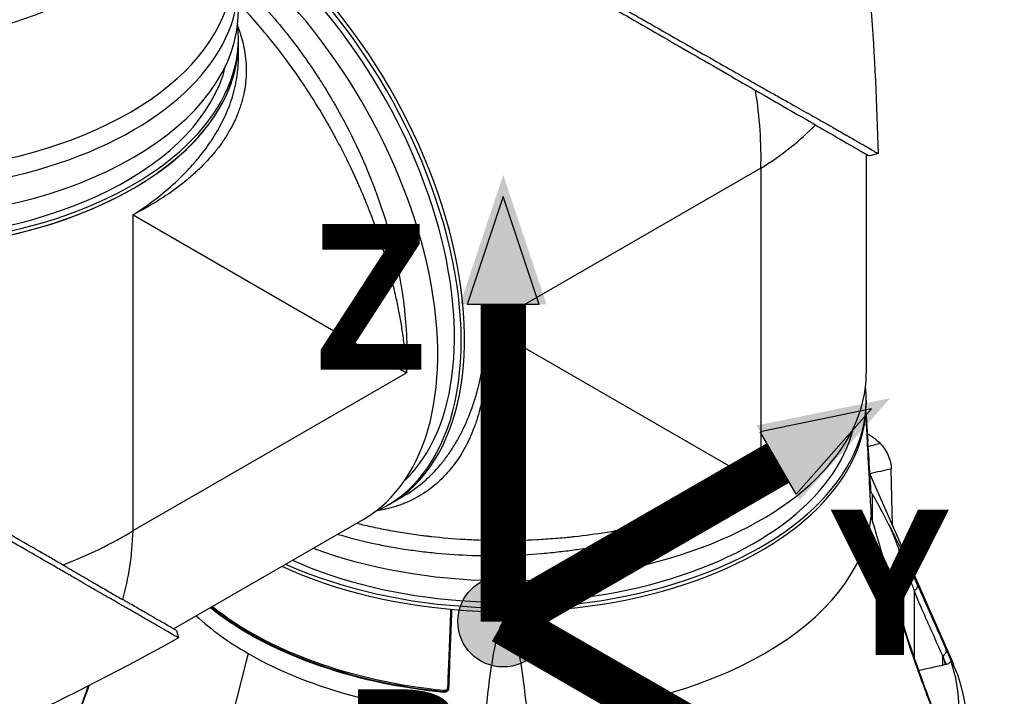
# Model space of a CAD drawing. Header units: millimetres. Extents: x 0 to 5219, y 0 to 2970.
# Tile 176 of 228: x 3368 to 3576, y 1385 to 1528. Entities that reach past the tile are written whole.
import ezdxf

# ---------------------------------------------------------------- set-up
doc = ezdxf.new("R2010")
doc.units = ezdxf.units.MM
doc.header["$LTSCALE"] = 0.2
for name, color, linetype in [('01_Object Line', 4, 'Continuous'), ('07_Special Line2', 76, 'Continuous'), ('12_Before Rev.Num.', 5, 'Continuous')]:
    doc.layers.add(name, color=color, linetype=linetype)
doc.layers.add('14_Mark', color=7, linetype='Continuous', true_color=0xe03c31)
doc.styles.add('Rainbow-5.0 Style', font='malgunsl.ttf')

# ---------------------------------------------------------------- blocks, each defined once
blk = doc.blocks.new('A$C6bc54f51')
for p, q in [((165.2, 209.94), (165.2, 213.99)), ((183.6, 203.19), (183.6, 203.19)), ((184.57, 201.59), (184.57, 201.59)), ((279.74, 201.27), (279.74, 201.27)), ((281.3, 200.39), (281.3, 200.39)), ((286.41, 194.93), (286.41, 194.93)), ((186.51, 191.42), (186.51, 191.42)), ((297.78, 189.41), (297.78, 143.16)), ((153.84, 185.35), (153.84, 185.35)), ((275.52, 186.43), (217.75, 153.08)), ((275.52, 186.43), (275.52, 119.72)), ((189.72, 184.91), (189.72, 184.91)), ((142.94, 109.88), (142.94, 176.59)), ((142.94, 176.59), (200.71, 143.24)), ((199.75, 152.49), (199.75, 152.49)), ((217.75, 153.08), (275.52, 119.72)), ((199.88, 151.63), (199.88, 151.63)), ((200.31, 148.25), (200.31, 148.25)), ((142.94, 109.88), (200.71, 143.24)), ((297.78, 137.44), (297.78, 136.63)), ((297.73, 134.99), (298.14, 128.7)), ((303.35, 110.92), (303.07, 122.89)), ((298.57, 121.8), (316.18, 81.67)), ((196.5, 115.1), (200.01, 117.13)), ((200.01, 117.13), (200.01, 117.13)), ((299.01, 117.63), (299.01, 112.17)), ((151.49, 89.12), (191.55, 112.24)), ((249.42, 110.75), (249.42, 110.75)), ((142.73, 106.23), (142.73, 106.23)), ((142.81, 107.35), (142.81, 107.35)), ((142.81, 107.29), (142.81, 107.29)), ((142.84, 107.71), (142.84, 107.71)), ((142.68, 105.76), (142.69, 105.76)), ((142.7, 105.91), (142.7, 105.91)), ((305.72, 102.72), (305.74, 102.68)), ((305.72, 89.56), (305.72, 102.72)), ((141.03, 96.21), (141.03, 96.21)), ((307.96, 82.84), (307.96, 97.14)), ((150.49, 88.39), (150.49, 88.39)), ((152.14, 88.74), (152.56, 87.2)), ((305.72, 89.29), (305.72, 89.29)), ((167.23, 83.92), (166.74, 81.99)), ((313.94, 81.42), (313.94, 83.39)), ((166.74, 81.99), (152.93, 28.11)), ((307.96, 82.55), (307.96, 82.55)), ((314.73, 81.6), (314.43, 81.52)), ((208.57, 75.75), (208.61, 75.87))]:
    blk.add_line(p, q)
for centre, major_axis, ratio, start_param, end_param in [((89.2, 248.44), (-61.01, 0), 0.57735, 6.025807, 9.682156), ((89.2, 228.76), (74.93, 0), 0.57735, 2.721058, 6.70372), ((159.21, 181.33), (38, -65.82), 0.57735, 0, 2.340309), ((158.5, 180.92), (38, -65.82), 0.57735, 6.218011, 8.595868), ((158.5, 180.92), (37, -64.09), 0.57735, 0.138313, 2.287402), ((153.55, 178.06), (38, -65.82), 0.57735, 0, 2.153364), ((89.2, 225.49), (-76, 0), 0.57735, 0, 3.141593), ((89.2, 219.7), (76, 0), 0.57735, 3.141593, 6.283185), ((89.2, 213.99), (76, 0), 0.57735, 3.076418, 6.34836), ((89.2, 213.17), (76, 0), 0.57735, 3.141593, 6.283185), ((89.2, 213.17), (76, 0), 0.57735, 3.93357, 6.283185), ((89.2, 213.99), (74, 0), 0.57735, 3.279905, 6.144873), ((221.78, 217.46), (35.65, -67.16), 0.599654, 0.806744, 1.054595), ((221.78, 217.46), (-75.98, -2.71), 0.599654, 2.334848, 2.582757), ((223.06, 217.72), (-65.64, 7.17), 0.565973, 1.069604, 1.069618), ((190.25, 186.05), (-0.75, -1.86), 0.46614, 4.949599, 4.949858), ((168.4, 186.64), (26.39, -45.71), 0.57735, 0.251217, 0.251219), ((221.78, 143.16), (76, 0), 0.57735, 4.145572, 6.283185), ((221.78, 137.44), (76, 0), 0.57735, 4.052056, 6.34836), ((221.78, 136.63), (76, 0), 0.57735, 4.038806, 6.283185), ((221.78, 137.44), (74, 0), 0.57735, 4.055455, 6.144873), ((221.78, 125.19), (51.87, 0), 0.57735, 6.0439, 6.043902), ((221.78, 126.01), (52.91, 0), 0.57735, 6.035202, 6.035205), ((221.78, 115.42), (77.15, 0), 0.57735, 4.76927, 6.226304), ((89.2, 140.91), (-75.98, -2.71), 0.599654, 2.086946, 2.334848), ((89.2, 140.91), (35.65, -67.16), 0.599654, 0.558766, 0.806744), ((302.89, 107.95), (0.801, 0.853), 0.860347, 5.300819, 5.818739), ((321.83, 35.25), (29.32, -91.96), 0.076516, 2.36282, 2.369225), ((307.2, 97.85), (1.37, 0.61), 0.66693, 4.986416, 6.208313), ((221.78, 119.48), (76.89, 0), 0.57735, 3.763438, 4.539717), ((221.78, 119.48), (76.67, 0), 0.57735, 3.762964, 4.539647), ((221.78, 119.63), (76.47, 0), 0.57735, 3.765044, 4.539647), ((302.53, 94.92), (1.44, 0.41), 0.240769, 5.973612, 6.283053), ((221.78, 115.42), (-77.15, 0), 0.57735, 0.556674, 0.785398), ((221.78, 115.42), (-77.15, 0), 0.57735, 0.785398, 1.513915), ((313.29, 84.14), (1.37, 0.61), 0.643092, 4.905135, 6.224634), ((221.78, 67.87), (97.38, 0), 0.57735, 3.92699, 6.531315), ((221.78, 72.12), (95.57, 0), 0.57735, 6.092629, 6.473742), ((307.2, 80.5), (1.41, 0.5), 0.418724, 5.919409, 6.283188), ((208.61, 76.03), (0.02, 0.199), 0.140343, 3.764162, 5.282569), ((209.4, 76.62), (-0.2, 0.008), 0.53757, 3.678342, 4.571765)]:
    blk.add_ellipse(centre, major_axis=major_axis, ratio=ratio, start_param=start_param, end_param=end_param)
for points, knots in [([(292.4, 267.57), (295.61, 252.02), (297.55, 236.27), (299.56, 210.2), (300.04, 199.86), (300.27, 189.53)], [0, 0, 0, 0, 5.23636, 5.23636, 8.67459, 8.67459, 8.67459, 8.67459]), ([(181.16, 258.05), (182.15, 257.48), (183.17, 256.89), (184.21, 256.29), (184.73, 255.99), (185.25, 255.69), (185.78, 255.38), (186.31, 255.07), (186.85, 254.76), (187.39, 254.45), (188.47, 253.82), (189.57, 253.19), (190.69, 252.54), (191.25, 252.21), (191.81, 251.89), (192.38, 251.56), (192.95, 251.23), (193.52, 250.9), (194.09, 250.56), (194.11, 250.55), (194.12, 250.54), (194.14, 250.53), (195.29, 249.87), (196.46, 249.19), (197.64, 248.51), (198.23, 248.16), (198.82, 247.82), (199.41, 247.47), (200.01, 247.13), (200.6, 246.78), (201.2, 246.44), (202.39, 245.74), (203.59, 245.05), (204.8, 244.34), (205.97, 243.66), (207.14, 242.98), (208.32, 242.3), (208.36, 242.28), (208.39, 242.26), (208.43, 242.23), (210.82, 240.84), (213.23, 239.44), (215.62, 238.05), (216.82, 237.36), (218.01, 236.66), (219.2, 235.97), (220.39, 235.28), (221.58, 234.59), (222.76, 233.9), (223.96, 233.21), (225.14, 232.52), (226.32, 231.84), (227.51, 231.15), (228.68, 230.47), (229.85, 229.79), (231.02, 229.11), (232.17, 228.44), (233.33, 227.77), (234.48, 227.1), (235.63, 226.44), (236.76, 225.78), (236.84, 225.74), (236.92, 225.69), (237, 225.65), (238.07, 225.03), (239.13, 224.42), (240.18, 223.82), (241.3, 223.17), (242.42, 222.53), (243.53, 221.9), (245.19, 220.95), (246.83, 220.01), (248.45, 219.08), (248.99, 218.77), (249.52, 218.47), (250.05, 218.16), (250.32, 218.01), (250.59, 217.85), (250.86, 217.7), (251.66, 217.24), (252.45, 216.79), (253.24, 216.34), (254.81, 215.44), (256.36, 214.56), (257.88, 213.69), (259.4, 212.82), (260.9, 211.97), (262.38, 211.13), (262.47, 211.07), (262.56, 211.02), (262.65, 210.97), (266.49, 208.78), (270.15, 206.7), (273.63, 204.72), (273.72, 204.67), (273.8, 204.62), (273.89, 204.57), (274.76, 204.08), (275.62, 203.59), (276.47, 203.11), (277.31, 202.63), (278.14, 202.17), (278.95, 201.71), (280.55, 200.81), (282.06, 199.96), (283.44, 199.19), (283.5, 199.15), (283.56, 199.12), (283.62, 199.09), (284.99, 198.31), (286.24, 197.61), (287.39, 196.96), (287.96, 196.64), (288.51, 196.33), (289.04, 196.03), (289.57, 195.73), (290.07, 195.44), (290.56, 195.16), (290.59, 195.14), (290.62, 195.13), (290.65, 195.11), (291.62, 194.55), (292.53, 194.03), (293.37, 193.55), (293.79, 193.31), (294.2, 193.08), (294.58, 192.86), (294.97, 192.64), (295.34, 192.42), (295.69, 192.22), (295.71, 192.21), (295.72, 192.2), (295.74, 192.19), (296.45, 191.79), (297.08, 191.42), (297.63, 191.1), (298.18, 190.78), (298.65, 190.51), (299.04, 190.28), (299.23, 190.17), (299.4, 190.07), (299.55, 189.98), (299.7, 189.89), (299.82, 189.81), (299.93, 189.75), (300.03, 189.68), (300.11, 189.63), (300.17, 189.6), (300.22, 189.56), (300.26, 189.54), (300.26, 189.53), (300.26, 189.53), (300.26, 189.53), (300.26, 189.53), (300.27, 189.53), (300.27, 189.52), (300.27, 189.52)], [0, 0, 0, 0, 0.0041991, 0.0041991, 0.0041991, 0.0062987, 0.0062987, 0.0062987, 0.0083983, 0.0083983, 0.0083983, 0.0125974, 0.0125974, 0.0125974, 0.014697, 0.014697, 0.014697, 0.0167965, 0.0167965, 0.0167965, 0.0168599, 0.0168599, 0.0168599, 0.0210764, 0.0210764, 0.0210764, 0.0231847, 0.0231847, 0.0231847, 0.025293, 0.025293, 0.025293, 0.0295096, 0.0295096, 0.0295096, 0.0335924, 0.0335924, 0.0335924, 0.0337261, 0.0337261, 0.0337261, 0.0420526, 0.0420526, 0.0420526, 0.0462159, 0.0462159, 0.0462159, 0.0503791, 0.0503791, 0.0503791, 0.0545745, 0.0545745, 0.0545745, 0.0587698, 0.0587698, 0.0587698, 0.0629602, 0.0629602, 0.0629602, 0.0671505, 0.0671505, 0.0671505, 0.0674414, 0.0674414, 0.0674414, 0.0713694, 0.0713694, 0.0713694, 0.0755743, 0.0755743, 0.0755743, 0.0818817, 0.0818817, 0.0818817, 0.0839768, 0.0839768, 0.0839768, 0.0850355, 0.0850355, 0.0850355, 0.0881892, 0.0881892, 0.0881892, 0.0944966, 0.0944966, 0.0944966, 0.1008041, 0.1008041, 0.1008041, 0.1011921, 0.1011921, 0.1011921, 0.1176445, 0.1176445, 0.1176445, 0.1180502, 0.1180502, 0.1180502, 0.1221943, 0.1221943, 0.1221943, 0.1263384, 0.1263384, 0.1263384, 0.1346266, 0.1346266, 0.1346266, 0.1349824, 0.1349824, 0.1349824, 0.143338, 0.143338, 0.143338, 0.1475158, 0.1475158, 0.1475158, 0.1516936, 0.1516936, 0.1516936, 0.1519551, 0.1519551, 0.1519551, 0.160293, 0.160293, 0.160293, 0.164462, 0.164462, 0.164462, 0.168631, 0.168631, 0.168631, 0.1688379, 0.1688379, 0.1688379, 0.1772635, 0.1772635, 0.1772635, 0.1856891, 0.1856891, 0.1856891, 0.1899019, 0.1899019, 0.1899019, 0.1941147, 0.1941147, 0.1941147, 0.1983275, 0.1983275, 0.1983275, 0.2025403, 0.2025403, 0.2025403, 0.2026348, 0.2026348, 0.2026348, 0.2036779, 0.2036779, 0.2036779, 0.2036779]), ([(181.16, 256.74), (183.91, 255.15), (186.86, 253.45), (192.98, 249.91), (196.11, 248.1), (205.73, 242.55), (212.33, 238.76), (223.08, 232.54), (227.32, 230.1), (233.05, 226.79), (234.63, 225.87), (236.88, 224.57), (237.56, 224.18), (241.5, 221.9), (244.68, 220.07), (252.69, 215.44), (257.39, 212.73), (264.23, 208.78), (266.55, 207.44), (269.79, 205.57), (270.77, 205), (272.43, 204.04), (273.12, 203.64), (274.07, 203.1), (274.34, 202.94), (274.85, 202.65), (275.1, 202.51), (275.34, 202.37)], [-12.224149, -12.224149, -12.224149, -12.224149, -11.037359, -11.037359, -9.877095, -9.877095, -7.592298, -7.592298, -6.07984, -6.07984, -5.495393, -5.495393, -5.239423, -5.239423, -4.019638, -4.019638, -2.082992, -2.082992, -1.043435, -1.043435, -0.581051, -0.581051, -0.251822, -0.251822, -0.120605, -0.120605, -0.000021, -0.000021, -0.000021, -0.000021]), ([(165.2, 226.05), (166, 225.28), (166.8, 224.5), (167.6, 223.7), (168.42, 222.86), (169.23, 222.01), (170.03, 221.15), (170.18, 220.99), (170.33, 220.83), (170.47, 220.67), (173.53, 217.32), (176.42, 213.73), (179.1, 209.98), (179.21, 209.83), (179.31, 209.67), (179.42, 209.52), (180.02, 208.67), (180.61, 207.81), (181.19, 206.94), (181.54, 206.42), (181.88, 205.91), (182.22, 205.38), (182.55, 204.86), (182.89, 204.33), (183.22, 203.81), (183.28, 203.72), (183.33, 203.63), (183.39, 203.54), (184.65, 201.51), (185.82, 199.49), (186.98, 197.37), (188.42, 194.72), (189.78, 191.99), (191.04, 189.2), (191.8, 187.51), (192.52, 185.81), (193.2, 184.08), (193.22, 184.03), (193.24, 183.98), (193.26, 183.93), (193.72, 182.78), (194.16, 181.62), (194.58, 180.45), (194.97, 179.35), (195.35, 178.24), (195.72, 177.13), (195.73, 177.08), (195.75, 177.03), (195.76, 176.98), (196.13, 175.86), (196.47, 174.73), (196.8, 173.6), (196.97, 173.01), (197.14, 172.42), (197.3, 171.83), (197.38, 171.53), (197.46, 171.24), (197.54, 170.94), (197.58, 170.79), (197.61, 170.65), (197.65, 170.5), (197.69, 170.35), (197.74, 170.17), (197.76, 170.06), (197.8, 169.92), (197.84, 169.78), (197.87, 169.64), (198.37, 167.62), (198.85, 165.46), (199.27, 163.17), (199.47, 162.06), (199.66, 160.92), (199.84, 159.75), (199.93, 159.09), (200.02, 158.42), (200.11, 157.74), (200.17, 157.27), (200.22, 156.81), (200.28, 156.33), (200.51, 154.19), (200.68, 151.96), (200.76, 149.67), (200.83, 147.57), (200.82, 145.42), (200.71, 143.24)], [0.5917032, 0.5917032, 0.5917032, 0.5917032, 0.6065856, 0.6065856, 0.6065856, 0.6221334, 0.6221334, 0.6221334, 0.625, 0.625, 0.625, 0.6850898, 0.6850898, 0.6850898, 0.6875, 0.6875, 0.6875, 0.7011464, 0.7011464, 0.7011464, 0.7092438, 0.7092438, 0.7092438, 0.7173743, 0.7173743, 0.7173743, 0.71875, 0.71875, 0.71875, 0.7499738, 0.7499738, 0.7499738, 0.7889478, 0.7889478, 0.7889478, 0.8125, 0.8125, 0.8125, 0.8131921, 0.8131921, 0.8131921, 0.8288728, 0.8288728, 0.8288728, 0.84375, 0.84375, 0.84375, 0.8444134, 0.8444134, 0.8444134, 0.859375, 0.859375, 0.859375, 0.8671875, 0.8671875, 0.8671875, 0.8710938, 0.8710938, 0.8710938, 0.8730469, 0.8730469, 0.8730469, 0.8749735, 0.8749735, 0.8749735, 0.8773485, 0.8773485, 0.8773485, 0.9115235, 0.9115235, 0.9115235, 0.9281399, 0.9281399, 0.9281399, 0.9375, 0.9375, 0.9375, 0.9439123, 0.9439123, 0.9439123, 0.973127, 0.973127, 0.973127, 1, 1, 1, 1]), ([(200.71, 143.24), (200.62, 145.22), (200.44, 147.27), (200.19, 149.35), (200.19, 149.37), (200.18, 149.39), (200.18, 149.41), (200.05, 150.46), (199.91, 151.53), (199.74, 152.6), (199.58, 153.63), (199.41, 154.62), (199.2, 155.7), (199.19, 155.75), (199.18, 155.81), (199.17, 155.87), (198.97, 156.9), (198.76, 157.93), (198.54, 158.95), (198.29, 160.06), (198.04, 161.15), (197.76, 162.24), (197.73, 162.38), (197.69, 162.52), (197.66, 162.66), (197.37, 163.77), (197.07, 164.87), (196.76, 165.96), (196.61, 166.51), (196.45, 167.05), (196.28, 167.59), (196.2, 167.86), (196.12, 168.13), (196.04, 168.4), (195.99, 168.57), (195.94, 168.71), (195.89, 168.88), (195.86, 168.98), (195.83, 169.09), (195.79, 169.21), (195.09, 171.43), (194.34, 173.57), (193.58, 175.61), (193.48, 175.88), (193.38, 176.15), (193.28, 176.42), (192.94, 177.3), (192.6, 178.17), (192.26, 179.02), (191.83, 180.08), (191.39, 181.12), (190.96, 182.12), (190.91, 182.23), (190.87, 182.34), (190.82, 182.45), (190.81, 182.47), (190.8, 182.49), (190.79, 182.5), (190.74, 182.63), (190.7, 182.73), (190.63, 182.89), (189.51, 185.43), (188.36, 187.82), (187.22, 190.05), (186.65, 191.17), (186.08, 192.25), (185.51, 193.29), (185.03, 194.18), (184.56, 195.03), (184.08, 195.86), (184.07, 195.89), (184.05, 195.92), (184.03, 195.94), (183.97, 196.07), (183.91, 196.15), (183.83, 196.31), (182.58, 198.47), (181.34, 200.49), (180.12, 202.37), (179.94, 202.65), (179.76, 202.93), (179.58, 203.2), (179.41, 203.46), (179.24, 203.72), (179.06, 203.98), (178.7, 204.52), (178.35, 205.05), (177.99, 205.56), (177.25, 206.65), (176.51, 207.68), (175.79, 208.66), (175.78, 208.67), (175.77, 208.69), (175.76, 208.7), (175.68, 208.81), (175.62, 208.9), (175.52, 209.04), (173.9, 211.23), (172.3, 213.26), (170.72, 215.15), (169.54, 216.56), (168.37, 217.89), (167.23, 219.15), (166.92, 219.49), (166.63, 219.8), (166.32, 220.14), (166.24, 220.22), (166.16, 220.3), (166.09, 220.38), (165.79, 220.69), (165.5, 221), (165.2, 221.31)], [0, 0, 0, 0, 0.061969, 0.061969, 0.061969, 0.0625, 0.0625, 0.0625, 0.09375, 0.09375, 0.09375, 0.1234255, 0.1234255, 0.1234255, 0.125, 0.125, 0.125, 0.1531538, 0.1531538, 0.1531538, 0.1836029, 0.1836029, 0.1836029, 0.1875, 0.1875, 0.1875, 0.21875, 0.21875, 0.21875, 0.234375, 0.234375, 0.234375, 0.2421875, 0.2421875, 0.2421875, 0.2469884, 0.2469884, 0.2469884, 0.25, 0.25, 0.25, 0.3052191, 0.3052191, 0.3052191, 0.3125, 0.3125, 0.3125, 0.3368038, 0.3368038, 0.3368038, 0.3671875, 0.3671875, 0.3671875, 0.3705126, 0.3705126, 0.3705126, 0.3710938, 0.3710938, 0.3710938, 0.375, 0.375, 0.375, 0.4375, 0.4375, 0.4375, 0.46875, 0.46875, 0.46875, 0.4952139, 0.4952139, 0.4952139, 0.4960938, 0.4960938, 0.4960938, 0.5, 0.5, 0.5, 0.5544796, 0.5544796, 0.5544796, 0.5625, 0.5625, 0.5625, 0.5702519, 0.5702519, 0.5702519, 0.5865122, 0.5865122, 0.5865122, 0.6206238, 0.6206238, 0.6206238, 0.6210938, 0.6210938, 0.6210938, 0.625, 0.625, 0.625, 0.6875, 0.6875, 0.6875, 0.734375, 0.734375, 0.734375, 0.7469686, 0.7469686, 0.7469686, 0.75, 0.75, 0.75, 0.7613238, 0.7613238, 0.7613238, 0.7613238]), ([(165.1, 216.28), (165.16, 216.13), (165.22, 215.97), (165.34, 215.63), (165.44, 215.35), (165.53, 215.07), (165.59, 214.89), (165.63, 214.78), (166.05, 213.46), (166.37, 212.12), (166.68, 209.98), (166.76, 209.24), (166.83, 208.11), (166.84, 207.72), (166.84, 207.14), (166.84, 206.94), (166.84, 206.64), (166.84, 206.54), (166.83, 206.35), (166.83, 206.23), (166.77, 204.88), (166.62, 203.54), (166.17, 201.42), (165.98, 200.7), (165.64, 199.59), (165.52, 199.22), (165.32, 198.65), (165.21, 198.37), (165.1, 198.08), (165.03, 197.89), (164.98, 197.77), (164.45, 196.48), (163.83, 195.21), (162.65, 193.23), (162.22, 192.56), (161.51, 191.54), (161.26, 191.2), (160.87, 190.68), (160.73, 190.51), (160.46, 190.17), (160.3, 189.97), (159.21, 188.63), (158.11, 187.43), (156.25, 185.65), (155.59, 185.05), (154.56, 184.17), (154.2, 183.87), (153.48, 183.29), (153.09, 182.98), (149.8, 180.47), (146.51, 178.43), (142.94, 176.59)], [0.3526039, 0.3526039, 0.3526039, 0.3526039, 0.359375, 0.359375, 0.3671875, 0.3710937, 0.3710937, 0.375, 0.375, 0.4375, 0.4375, 0.46875, 0.46875, 0.484375, 0.484375, 0.4921875, 0.4921875, 0.4960937, 0.4960937, 0.5, 0.5, 0.5625, 0.5625, 0.59375, 0.59375, 0.609375, 0.609375, 0.6171875, 0.6210937, 0.6210937, 0.625, 0.625, 0.6875, 0.6875, 0.71875, 0.71875, 0.734375, 0.734375, 0.7421875, 0.7421875, 0.75, 0.75, 0.8125, 0.8125, 0.84375, 0.84375, 0.859375, 0.859375, 0.875, 0.875, 1, 1, 1, 1]), ([(142.94, 176.59), (144.77, 177.77), (146.44, 178.96), (147.96, 180.14), (149.6, 181.41), (151.06, 182.68), (152.38, 183.92), (152.67, 184.2), (152.97, 184.48), (153.25, 184.76), (154.34, 185.84), (155.32, 186.9), (156.2, 187.93), (156.4, 188.15), (156.58, 188.38), (156.77, 188.6), (157.16, 189.08), (157.54, 189.55), (157.89, 190.02), (157.99, 190.15), (158.09, 190.28), (158.19, 190.42), (158.41, 190.71), (158.62, 191), (158.82, 191.29), (158.92, 191.44), (159.02, 191.58), (159.12, 191.72), (159.17, 191.79), (159.22, 191.86), (159.26, 191.93), (159.31, 192), (159.35, 192.05), (159.41, 192.15), (161.33, 195.02), (162.77, 197.96), (163.73, 200.89), (163.74, 200.94), (163.76, 200.98), (163.77, 201.03), (164, 201.73), (164.2, 202.43), (164.37, 203.13), (164.46, 203.51), (164.54, 203.88), (164.62, 204.26), (164.7, 204.64), (164.77, 205.02), (164.83, 205.39), (164.84, 205.43), (164.84, 205.46), (164.85, 205.49), (165.08, 206.97), (165.2, 208.47), (165.2, 209.9), (165.2, 209.91), (165.2, 209.92), (165.2, 209.94)], [0, 0, 0, 0, 0.0268593, 0.0268593, 0.0268593, 0.0558825, 0.0558825, 0.0558825, 0.0625, 0.0625, 0.0625, 0.088102, 0.088102, 0.088102, 0.09375, 0.09375, 0.09375, 0.1058986, 0.1058986, 0.1058986, 0.109375, 0.109375, 0.109375, 0.1171875, 0.1171875, 0.1171875, 0.1210938, 0.1210938, 0.1210938, 0.1230469, 0.1230469, 0.1230469, 0.125, 0.125, 0.125, 0.1865064, 0.1865064, 0.1865064, 0.1875, 0.1875, 0.1875, 0.2022042, 0.2022042, 0.2022042, 0.2101236, 0.2101236, 0.2101236, 0.2180828, 0.2180828, 0.2180828, 0.21875, 0.21875, 0.21875, 0.25, 0.25, 0.25, 0.2502563, 0.2502563, 0.2502563, 0.2502563]), ([(275.34, 202.37), (277.71, 201.03), (279.85, 199.75), (283.72, 197.51), (285.44, 196.56), (286.9, 195.71)], [-2.319062, -2.319062, -2.319062, -2.319062, -1.1611, -1.1611, -0.001522, -0.001522, -0.001522, -0.001522]), ([(286.9, 195.71), (287.05, 195.61), (287.2, 195.52), (287.51, 195.33), (287.67, 195.24), (288.25, 194.91), (288.65, 194.67), (289.59, 194.13), (290.12, 193.83), (291.77, 192.88), (292.79, 192.29), (295.4, 190.79), (296.69, 190.04), (297.99, 189.29), (298.3, 189.11), (298.41, 189.05), (298.42, 189.04), (298.43, 189.04), (298.43, 189.04), (298.43, 189.04)], [-12.052589, -12.052589, -12.052589, -12.052589, -11.934103, -11.934103, -11.804161, -11.804161, -11.469421, -11.469421, -10.998435, -10.998435, -9.945484, -9.945484, -7.985272, -7.985272, -6.766883, -6.766883, -6.634722, -6.634722, -6.494041, -6.494041, -6.494041, -6.494041]), ([(129.05, 102.07), (128.82, 102.21), (128.59, 102.34), (128.05, 102.65), (127.75, 102.83), (127.06, 103.23), (126.66, 103.46), (125.47, 104.15), (124.67, 104.61), (122.13, 106.07), (120.36, 107.09), (115.03, 110.17), (111.34, 112.3), (100.52, 118.55), (92.97, 122.91), (76.21, 132.58), (67.8, 137.43), (55.88, 144.32), (51.67, 146.76), (43.04, 151.74), (38.77, 154.2), (34.87, 156.45)], [-10.794601, -10.794601, -10.794601, -10.794601, -10.700272, -10.700272, -10.578462, -10.578462, -10.421195, -10.421195, -10.108787, -10.108787, -9.443961, -9.443961, -8.149298, -8.149298, -5.793129, -5.793129, -3.135292, -3.135292, -1.653975, -1.653975, 0, 0, 0, 0]), ([(152.56, 87.2), (152.56, 87.2), (152.55, 87.2), (152.55, 87.2), (152.53, 87.21), (152.46, 87.25), (152.17, 87.42), (152.03, 87.5), (151.88, 87.59), (151.73, 87.67), (151.54, 87.78), (151.36, 87.89), (151.24, 87.96), (150.44, 88.42), (149.3, 89.08), (147.88, 89.9), (147.32, 90.22), (146.57, 90.66), (145.52, 91.26), (144.66, 91.76), (143.94, 92.17), (143.46, 92.45), (143.1, 92.66), (142.86, 92.79), (142.76, 92.85), (141.92, 93.34), (141.38, 93.65), (141.23, 93.73), (141.04, 93.85), (140.84, 93.96), (140.64, 94.07), (140.57, 94.12), (140.49, 94.16), (140.42, 94.2), (139.99, 94.45), (139.7, 94.62), (139.57, 94.69), (139.44, 94.77), (139.3, 94.85), (139.15, 94.94), (138.77, 95.16), (138.3, 95.42), (137.75, 95.74), (136.87, 96.23), (136.18, 96.63), (135.73, 96.89), (135.28, 97.15), (134.57, 97.56), (133.55, 98.16), (132.84, 98.57), (132.25, 98.92), (131.79, 99.19), (131.56, 99.32), (131.36, 99.44), (131.19, 99.53), (130.68, 99.82), (130.16, 100.13), (129.63, 100.43), (129.32, 100.61), (129, 100.79), (128.69, 100.97), (128.03, 101.35), (127.6, 101.6), (127.4, 101.72), (126.97, 101.97), (126.53, 102.22), (126.08, 102.48), (125.66, 102.72), (125.24, 102.97), (124.81, 103.21), (123.45, 104), (122.06, 104.8), (120.65, 105.62), (118.79, 106.69), (116.89, 107.79), (114.94, 108.92), (111.04, 111.17), (106.95, 113.52), (102.7, 115.98), (101.75, 116.52), (100.78, 117.09), (99.76, 117.67), (98.62, 118.33), (97.44, 119.02), (96.21, 119.73), (92.98, 121.59), (90.7, 122.91), (89.48, 123.61), (88.05, 124.44), (86.61, 125.27), (85.15, 126.11), (81.97, 127.95), (78.72, 129.83), (75.43, 131.72), (72.4, 133.48), (69.81, 134.97), (67.71, 136.18), (64.26, 138.17), (62.12, 139.41), (61.31, 139.88), (61.09, 140), (60.97, 140.07), (60.94, 140.09), (57.3, 142.19), (53.68, 144.28), (50.14, 146.32), (49.64, 146.61), (49.15, 146.9), (48.65, 147.18), (47.04, 148.11), (45.73, 148.87), (44.71, 149.46), (43.7, 150.05), (42.69, 150.62), (41.71, 151.19), (41.44, 151.35), (41.16, 151.51), (40.89, 151.66), (37.53, 153.6), (35.32, 154.88), (34.02, 155.63), (33.92, 155.69), (33.83, 155.74), (33.74, 155.8)], [-0.7635222, -0.7635222, -0.7635222, -0.7635222, -0.75, -0.75, -0.75, -0.71875, -0.71875, -0.71875, -0.7052239, -0.7052239, -0.7052239, -0.6875, -0.6875, -0.6875, -0.625, -0.625, -0.625, -0.59375, -0.59375, -0.59375, -0.5758637, -0.5758637, -0.5758637, -0.5625, -0.5625, -0.5625, -0.546875, -0.546875, -0.546875, -0.5411757, -0.5411757, -0.5411757, -0.5390625, -0.5390625, -0.5390625, -0.53125, -0.53125, -0.53125, -0.5266987, -0.5266987, -0.5266987, -0.515625, -0.515625, -0.515625, -0.5, -0.5, -0.5, -0.484375, -0.484375, -0.484375, -0.4739987, -0.4739987, -0.4739987, -0.46875, -0.46875, -0.46875, -0.4588678, -0.4588678, -0.4588678, -0.453125, -0.453125, -0.453125, -0.4453125, -0.4453125, -0.4453125, -0.4375, -0.4375, -0.4375, -0.4300483, -0.4300483, -0.4300483, -0.40625, -0.40625, -0.40625, -0.375, -0.375, -0.375, -0.3125, -0.3125, -0.3125, -0.2978036, -0.2978036, -0.2978036, -0.28125, -0.28125, -0.28125, -0.25, -0.25, -0.25, -0.2303717, -0.2303717, -0.2303717, -0.1875, -0.1875, -0.1875, -0.1671318, -0.1671318, -0.1671318, -0.1337093, -0.1337093, -0.1337093, -0.125, -0.125, -0.125, -0.0780464, -0.0780464, -0.0780464, -0.0714286, -0.0714286, -0.0714286, -0.0535714, -0.0535714, -0.0535714, -0.039579, -0.039579, -0.039579, -0.0357143, -0.0357143, -0.0357143, -0.0025653, -0.0025653, -0.0025653, 0, 0, 0, 0]), ([(217.75, 153.08), (217.85, 151.09), (217.87, 149.14), (217.8, 147.23), (217.8, 147.22), (217.8, 147.2), (217.8, 147.19), (217.77, 146.22), (217.72, 145.28), (217.64, 144.34), (217.57, 143.45), (217.49, 142.61), (217.37, 141.71), (217.37, 141.66), (217.36, 141.62), (217.36, 141.57), (217.24, 140.71), (217.12, 139.88), (216.97, 139.07), (216.81, 138.2), (216.64, 137.35), (216.44, 136.54), (216.42, 136.43), (216.39, 136.33), (216.37, 136.22), (216.16, 135.39), (215.94, 134.59), (215.7, 133.82), (215.58, 133.43), (215.46, 133.05), (215.33, 132.68), (215.27, 132.49), (215.2, 132.31), (215.14, 132.12), (215.1, 132.01), (215.06, 131.91), (215.02, 131.8), (214.99, 131.73), (214.97, 131.66), (214.94, 131.58), (214.37, 130.08), (213.75, 128.73), (213.09, 127.51), (213.01, 127.35), (212.92, 127.19), (212.83, 127.03), (212.54, 126.51), (212.24, 126.01), (211.93, 125.54), (211.55, 124.94), (211.17, 124.38), (210.77, 123.86), (210.73, 123.8), (210.69, 123.74), (210.65, 123.69), (210.64, 123.68), (210.63, 123.67), (210.62, 123.66), (210.57, 123.59), (210.53, 123.54), (210.47, 123.46), (209.46, 122.15), (208.4, 121.03), (207.33, 120.07), (206.8, 119.59), (206.26, 119.15), (205.72, 118.74), (205.27, 118.4), (204.81, 118.08), (204.36, 117.79), (204.35, 117.78), (204.33, 117.77), (204.32, 117.76), (204.25, 117.72), (204.2, 117.69), (204.12, 117.63), (202.93, 116.88), (201.73, 116.26), (200.55, 115.76), (200.38, 115.69), (200.2, 115.62), (200.03, 115.55), (199.86, 115.49), (199.69, 115.42), (199.53, 115.36), (199.18, 115.23), (198.83, 115.11), (198.48, 115), (197.76, 114.76), (197.04, 114.57), (196.34, 114.41), (196.33, 114.41), (196.32, 114.4), (196.31, 114.4), (196.23, 114.38), (196.17, 114.37), (196.07, 114.35), (195.53, 114.23), (194.99, 114.13), (194.46, 114.04)], [0, 0, 0, 0, 0.061969, 0.061969, 0.061969, 0.0625, 0.0625, 0.0625, 0.09375, 0.09375, 0.09375, 0.1234255, 0.1234255, 0.1234255, 0.125, 0.125, 0.125, 0.1531538, 0.1531538, 0.1531538, 0.1836029, 0.1836029, 0.1836029, 0.1875, 0.1875, 0.1875, 0.21875, 0.21875, 0.21875, 0.234375, 0.234375, 0.234375, 0.2421875, 0.2421875, 0.2421875, 0.2469884, 0.2469884, 0.2469884, 0.25, 0.25, 0.25, 0.3052191, 0.3052191, 0.3052191, 0.3125, 0.3125, 0.3125, 0.3368038, 0.3368038, 0.3368038, 0.3671875, 0.3671875, 0.3671875, 0.3705126, 0.3705126, 0.3705126, 0.3710937, 0.3710937, 0.3710937, 0.375, 0.375, 0.375, 0.4375, 0.4375, 0.4375, 0.46875, 0.46875, 0.46875, 0.4952139, 0.4952139, 0.4952139, 0.4960937, 0.4960937, 0.4960937, 0.5, 0.5, 0.5, 0.5544796, 0.5544796, 0.5544796, 0.5625, 0.5625, 0.5625, 0.5702519, 0.5702519, 0.5702519, 0.5865122, 0.5865122, 0.5865122, 0.6206238, 0.6206238, 0.6206238, 0.6210937, 0.6210937, 0.6210937, 0.625, 0.625, 0.625, 0.6462516, 0.6462516, 0.6462516, 0.6462516]), ([(200.01, 117.13), (201.58, 118.04), (203.09, 119.11), (204.5, 120.35), (205.36, 121.11), (206.19, 121.92), (206.98, 122.79), (207, 122.82), (207.03, 122.84), (207.05, 122.87), (207.58, 123.45), (208.09, 124.06), (208.58, 124.7), (209.05, 125.31), (209.5, 125.93), (209.94, 126.58), (209.96, 126.61), (209.98, 126.64), (210, 126.67), (210.44, 127.33), (210.86, 128.01), (211.27, 128.71), (211.49, 129.08), (211.69, 129.46), (211.9, 129.84), (212, 130.03), (212.1, 130.22), (212.2, 130.41), (212.25, 130.51), (212.3, 130.61), (212.35, 130.71), (212.4, 130.8), (212.46, 130.92), (212.49, 131), (212.54, 131.09), (212.59, 131.18), (212.63, 131.28), (213.29, 132.62), (213.93, 134.14), (214.54, 135.83), (214.83, 136.66), (215.11, 137.53), (215.38, 138.44), (215.54, 138.96), (215.68, 139.49), (215.83, 140.04), (215.92, 140.41), (216.02, 140.79), (216.11, 141.18), (216.53, 142.95), (216.9, 144.87), (217.19, 146.94), (217.45, 148.85), (217.65, 150.9), (217.75, 153.08)], [0.74999, 0.74999, 0.74999, 0.74999, 0.7889478, 0.7889478, 0.7889478, 0.8125, 0.8125, 0.8125, 0.8131921, 0.8131921, 0.8131921, 0.8288728, 0.8288728, 0.8288728, 0.84375, 0.84375, 0.84375, 0.8444134, 0.8444134, 0.8444134, 0.859375, 0.859375, 0.859375, 0.8671875, 0.8671875, 0.8671875, 0.8710937, 0.8710937, 0.8710937, 0.8730469, 0.8730469, 0.8730469, 0.8749735, 0.8749735, 0.8749735, 0.8773485, 0.8773485, 0.8773485, 0.9115235, 0.9115235, 0.9115235, 0.9281399, 0.9281399, 0.9281399, 0.9375, 0.9375, 0.9375, 0.9439123, 0.9439123, 0.9439123, 0.973127, 0.973127, 0.973127, 1, 1, 1, 1]), ([(297.69, 134.49), (297.7, 134.27), (297.71, 134.02), (297.74, 133.27), (297.77, 132.73), (297.82, 131.64), (297.85, 131.08), (297.93, 129.44), (297.98, 128.35), (298.18, 124.53), (298.33, 121.7), (298.59, 116.86), (298.7, 114.88), (298.81, 112.89)], [-8.302572, -8.302572, -8.302572, -8.302572, -8.238122, -8.238122, -8.074107, -8.074107, -7.910092, -7.910092, -7.582061, -7.582061, -6.634304, -6.634304, -5.982106, -5.982106, -5.982106, -5.982106]), ([(298.81, 117.95), (298.7, 119.71), (298.59, 121.45), (298.33, 125.62), (298.18, 128.01), (297.98, 131.04), (297.93, 131.88), (297.85, 133.07), (297.82, 133.46), (297.77, 134.17), (297.74, 134.5), (297.72, 134.76), (297.72, 134.77), (297.72, 134.79)], [-10.718087, -10.718087, -10.718087, -10.718087, -10.065889, -10.065889, -9.118131, -9.118131, -8.790101, -8.790101, -8.626085, -8.626085, -8.46207, -8.46207, -8.45423, -8.45423, -8.45423, -8.45423]), ([(298.03, 130.4), (298.31, 130.22), (298.59, 130.02), (298.87, 129.83), (299.49, 129.39), (300.11, 128.92), (300.72, 128.31)], [0.7646759, 0.7646759, 0.7646759, 0.7646759, 0.8381808, 0.8381808, 0.8381808, 1, 1, 1, 1]), ([(300.72, 128.31), (300.34, 128.2), (299.96, 128.09), (299.57, 127.98), (299.12, 127.85), (298.66, 127.72), (298.21, 127.59)], [0, 0, 0, 0, 0.1670722, 0.1670722, 0.1670722, 0.3644267, 0.3644267, 0.3644267, 0.3644267]), ([(300.72, 128.31), (301.06, 127.96), (301.38, 127.57), (301.97, 126.69), (302.22, 126.21), (302.64, 125.23), (302.8, 124.74), (303.01, 123.79), (303.06, 123.33), (303.07, 122.89)], [-0.6378238, -0.6378238, -0.6378238, -0.6378238, -0.4817031, -0.4817031, -0.3188172, -0.3188172, -0.1578884, -0.1578884, -0.000001, -0.000001, -0.000001, -0.000001]), ([(303.07, 122.89), (302.31, 122.72), (301.57, 122.56), (300.84, 122.39), (300.06, 122.22), (299.31, 122.05), (298.57, 121.89)], [0, 0, 0, 0, 0.3806895, 0.3806895, 0.3806895, 0.7837508, 0.7837508, 0.7837508, 0.7837508]), ([(275.52, 119.72), (273.69, 118.54), (271.84, 117.46), (269.99, 116.48), (267.99, 115.41), (266, 114.45), (264.03, 113.59), (263.59, 113.39), (263.14, 113.2), (262.7, 113.01), (260.98, 112.29), (259.3, 111.63), (257.66, 111.05), (257.3, 110.92), (256.94, 110.79), (256.58, 110.67), (255.81, 110.4), (255.06, 110.15), (254.31, 109.92), (254.1, 109.85), (253.89, 109.78), (253.67, 109.71), (253.2, 109.57), (252.73, 109.42), (252.27, 109.28), (252.04, 109.22), (251.8, 109.15), (251.58, 109.08), (251.46, 109.05), (251.35, 109.02), (251.23, 108.98), (251.12, 108.95), (251.04, 108.93), (250.89, 108.89), (246.26, 107.58), (241.49, 106.56), (236.69, 105.85), (236.61, 105.84), (236.54, 105.83), (236.46, 105.81), (235.31, 105.64), (234.17, 105.49), (233.02, 105.36), (232.4, 105.28), (231.78, 105.22), (231.16, 105.15), (230.54, 105.09), (229.91, 105.03), (229.29, 104.98), (229.24, 104.97), (229.19, 104.97), (229.14, 104.96), (226.7, 104.75), (224.22, 104.62), (221.84, 104.56), (216.93, 104.43), (212.01, 104.59), (207.05, 105.06), (206.44, 105.12), (205.83, 105.18), (205.22, 105.25), (204.61, 105.32), (204, 105.39), (203.39, 105.47), (202.18, 105.62), (200.97, 105.79), (199.78, 105.98), (197.62, 106.33), (195.49, 106.73), (193.38, 107.19), (193.18, 107.24), (192.98, 107.28), (192.78, 107.32), (190.5, 107.84), (188.26, 108.42), (186.06, 109.08)], [0, 0, 0, 0, 0.0268593, 0.0268593, 0.0268593, 0.0558825, 0.0558825, 0.0558825, 0.0625, 0.0625, 0.0625, 0.088102, 0.088102, 0.088102, 0.09375, 0.09375, 0.09375, 0.1058986, 0.1058986, 0.1058986, 0.109375, 0.109375, 0.109375, 0.1171875, 0.1171875, 0.1171875, 0.1210937, 0.1210937, 0.1210937, 0.1230469, 0.1230469, 0.1230469, 0.125, 0.125, 0.125, 0.1865064, 0.1865064, 0.1865064, 0.1875, 0.1875, 0.1875, 0.2022042, 0.2022042, 0.2022042, 0.2101236, 0.2101236, 0.2101236, 0.2180828, 0.2180828, 0.2180828, 0.21875, 0.21875, 0.21875, 0.25, 0.25, 0.25, 0.3146789, 0.3146789, 0.3146789, 0.3226569, 0.3226569, 0.3226569, 0.3306082, 0.3306082, 0.3306082, 0.3464266, 0.3464266, 0.3464266, 0.375, 0.375, 0.375, 0.3777022, 0.3777022, 0.3777022, 0.4086021, 0.4086021, 0.4086021, 0.4086021]), ([(190.16, 111.44), (190.58, 111.34), (191.01, 111.23), (192.56, 110.87), (193.73, 110.61), (195.51, 110.25), (196.12, 110.13), (197.34, 109.9), (198, 109.78), (199.74, 109.49), (200.94, 109.3), (202.8, 109.03), (203.42, 108.95), (204.38, 108.83), (204.87, 108.77), (205.36, 108.71), (205.68, 108.67), (205.88, 108.65), (208.19, 108.39), (210.54, 108.19), (214.31, 107.97), (215.61, 107.91), (217.62, 107.85), (218.3, 107.84), (219.33, 107.82), (219.68, 107.82), (220.2, 107.82), (220.38, 107.81), (220.73, 107.81), (220.95, 107.81), (223.32, 107.81), (225.71, 107.87), (229.49, 108.07), (230.78, 108.15), (232.76, 108.31), (233.43, 108.37), (234.45, 108.46), (234.96, 108.51), (235.48, 108.56), (235.82, 108.6), (236.03, 108.62), (238.36, 108.88), (240.66, 109.18), (244.25, 109.76), (245.47, 109.98), (247.34, 110.33), (247.97, 110.45), (248.91, 110.65), (249.23, 110.71), (249.87, 110.85), (250.23, 110.93), (252.7, 111.48), (254.92, 112.03), (258.25, 112.96), (259.36, 113.29), (261.03, 113.81), (261.58, 113.99), (262.69, 114.36), (263.27, 114.55), (268.03, 116.21), (271.95, 117.88), (275.52, 119.72)], [0.2383127, 0.2383127, 0.2383127, 0.2383127, 0.25, 0.25, 0.28125, 0.28125, 0.296875, 0.296875, 0.3125, 0.3125, 0.34375, 0.34375, 0.359375, 0.359375, 0.3671875, 0.3710938, 0.3710938, 0.375, 0.375, 0.4375, 0.4375, 0.46875, 0.46875, 0.484375, 0.484375, 0.4921875, 0.4921875, 0.4960938, 0.4960938, 0.5, 0.5, 0.5625, 0.5625, 0.59375, 0.59375, 0.609375, 0.609375, 0.6171875, 0.6210938, 0.6210938, 0.625, 0.625, 0.6875, 0.6875, 0.71875, 0.71875, 0.734375, 0.734375, 0.7421875, 0.7421875, 0.75, 0.75, 0.8125, 0.8125, 0.84375, 0.84375, 0.859375, 0.859375, 0.875, 0.875, 1, 1, 1, 1]), ([(299.01, 117.63), (299.09, 117.5), (299.17, 117.37), (299.93, 116.09), (300.64, 114.8), (301.73, 112.69), (302.11, 111.95), (302.49, 111.18)], [10.331972, 10.331972, 10.331972, 10.331972, 10.418454, 10.418454, 11.174175, 11.174175, 11.561016, 11.561016, 11.561016, 11.561016]), ([(299.01, 112.17), (299.09, 111.89), (299.17, 111.61), (299.93, 108.94), (300.64, 106.53), (301.73, 102.88), (302.11, 101.64), (302.49, 100.41)], [-6.98839, -6.98839, -6.98839, -6.98839, -6.901908, -6.901908, -6.146186, -6.146186, -5.759883, -5.759883, -5.759883, -5.759883]), ([(302.49, 111.18), (302.75, 110.66), (303.01, 110.12), (303.49, 109.02), (303.73, 108.43), (303.94, 107.85)], [-0.542815, -0.542815, -0.542815, -0.542815, -0.2712747, -0.2712747, -0.0000024, -0.0000024, -0.0000024, -0.0000024]), ([(303.93, 108.4), (304.11, 108.06), (304.28, 107.7), (304.46, 107.34), (304.64, 106.96), (304.83, 106.57), (305.02, 106.17), (305.4, 105.38), (305.79, 104.56), (306.18, 103.71), (306.96, 102.02), (307.77, 100.24), (308.59, 98.4)], [0, 0, 0, 0, 0.1198668, 0.1198668, 0.1198668, 0.2457072, 0.2457072, 0.2457072, 0.4972778, 0.4972778, 0.4972778, 1, 1, 1, 1]), ([(303.94, 107.85), (304.24, 107.05), (304.55, 106.16), (305.1, 104.53), (305.3, 103.91), (305.52, 103.26), (305.57, 103.12), (305.65, 102.9), (305.69, 102.81), (305.72, 102.72)], [-0.5896878, -0.5896878, -0.5896878, -0.5896878, -0.3346623, -0.3346623, -0.1007953, -0.1007953, -0.0408483, -0.0408483, 0, 0, 0, 0]), ([(129.05, 102.07), (130.22, 101.38), (131.36, 100.74), (133.52, 99.5), (134.53, 98.91), (136.45, 97.8), (137.36, 97.28), (139.07, 96.28), (139.86, 95.82), (140.6, 95.4)], [0, 0, 0, 0, 0.581117, 0.581117, 1.150103, 1.150103, 1.719465, 1.719465, 2.302704, 2.302704, 2.302704, 2.302704]), ([(305.91, 102.28), (305.96, 102.13), (306.03, 101.96), (306.16, 101.66), (306.22, 101.51), (306.27, 101.38), (306.32, 101.27), (306.34, 101.22), (306.36, 101.17), (306.37, 101.13), (306.39, 101.09), (306.39, 101.09), (306.41, 101.03), (306.5, 100.81), (306.59, 100.59), (306.68, 100.38), (306.72, 100.28), (306.76, 100.17), (306.8, 100.07), (306.84, 99.96), (306.89, 99.84), (306.93, 99.76), (306.99, 99.6), (307.06, 99.41), (307.15, 99.19), (307.24, 98.98), (307.32, 98.76), (307.44, 98.46), (307.5, 98.31), (307.55, 98.17), (307.6, 98.06), (307.62, 98.01), (307.64, 97.96), (307.66, 97.92), (307.67, 97.87), (307.68, 97.86), (307.7, 97.8), (307.8, 97.56), (307.88, 97.36), (307.96, 97.14)], [0.0000001, 0.0000001, 0.0000001, 0.0000001, 0.125, 0.125, 0.125, 0.1875, 0.1875, 0.1875, 0.21875, 0.21875, 0.21875, 0.25, 0.25, 0.25, 0.375, 0.375, 0.375, 0.4375, 0.4375, 0.4375, 0.5, 0.5, 0.5, 0.625, 0.625, 0.625, 0.75, 0.75, 0.75, 0.8125, 0.8125, 0.8125, 0.84375, 0.84375, 0.84375, 0.875, 0.875, 0.875, 1, 1, 1, 1]), ([(303.94, 95.2), (303.69, 96.06), (303.45, 96.93), (303.21, 97.79), (302.97, 98.66), (302.73, 99.53), (302.49, 100.41)], [0, 0, 0, 0, 0.499876, 0.499876, 0.499876, 1, 1, 1, 1]), ([(302.49, 100.41), (302.75, 99.56), (303.01, 98.71), (303.34, 97.57), (303.43, 97.26), (303.52, 96.94)], [0.0000001, 0.0000001, 0.0000001, 0.0000001, 0.2754495, 0.2754495, 0.3774695, 0.3774695, 0.3774695, 0.3774695]), ([(308.59, 98.4), (309.09, 97.28), (309.6, 96.14), (310.11, 95), (310.47, 94.18), (310.84, 93.36), (311.2, 92.54), (311.35, 92.22), (311.49, 91.89), (311.63, 91.56), (312.07, 90.58), (312.51, 89.6), (312.94, 88.62), (313.52, 87.31), (314.1, 86), (314.68, 84.69)], [0, 0, 0, 0, 0.250019, 0.250019, 0.250019, 0.428779, 0.428779, 0.428779, 0.500005, 0.500005, 0.500005, 0.71439, 0.71439, 0.71439, 1, 1, 1, 1]), ([(313.94, 83.39), (312.92, 85.68), (311.91, 87.97), (310.89, 90.26), (310.38, 91.41), (309.87, 92.56), (309.37, 93.71), (308.96, 94.66), (308.57, 95.61), (308.19, 96.56), (308.12, 96.75), (308.04, 96.95), (307.96, 97.14)], [0, 0, 0, 0, 0.5, 0.5, 0.5, 0.750745, 0.750745, 0.750745, 0.957271, 0.957271, 0.957271, 1, 1, 1, 1]), ([(152.14, 88.74), (152.14, 88.74), (151.29, 89.23), (148.82, 90.66), (147.56, 91.39), (145.3, 92.69), (144.46, 93.17), (143.15, 93.93), (142.72, 94.19), (142.05, 94.57), (141.82, 94.71), (141.41, 94.94), (141.23, 95.05), (140.9, 95.23), (140.75, 95.32), (140.6, 95.4)], [-5.610809, -5.610809, -5.610809, -5.610809, -3.202671, -3.202671, -1.636794, -1.636794, -0.832338, -0.832338, -0.455606, -0.455606, -0.265051, -0.265051, -0.117703, -0.117703, -0.000611, -0.000611, -0.000611, -0.000611]), ([(308.59, 80.76), (307.77, 83.06), (306.97, 85.42), (306.19, 87.82), (305.41, 90.23), (304.66, 92.68), (303.94, 95.2)], [0, 0, 0, 0, 0.499739, 0.499739, 0.499739, 1, 1, 1, 1]), ([(209.43, 76.72), (209.51, 78.76), (209.59, 80.8), (209.68, 82.83), (209.77, 85.29), (209.87, 87.74), (209.97, 90.19), (210.01, 91.22), (210.05, 92.24), (210.09, 93.27)], [0, 0, 0, 0, 0.3003264, 0.3003264, 0.3003264, 0.6633231, 0.6633231, 0.6633231, 0.8152391, 0.8152391, 0.8152391, 0.8152391]), ([(210.24, 93.26), (210.19, 92.18), (210.15, 91.09), (210.11, 90.01), (210.02, 87.76), (209.93, 85.51), (209.84, 83.25), (209.75, 81), (209.66, 78.74), (209.57, 76.47)], [0.1730469, 0.1730469, 0.1730469, 0.1730469, 0.3333333, 0.3333333, 0.3333333, 0.6666667, 0.6666667, 0.6666667, 1, 1, 1, 1]), ([(217.4, 70.95), (217.6, 72.89), (217.81, 74.81), (218.39, 79.46), (218.77, 82.16), (219.46, 85.7), (219.67, 86.69), (220.06, 88.16), (220.21, 88.65), (220.54, 89.58), (220.72, 90.03), (221.09, 90.63), (221.25, 90.85), (221.5, 91.02), (221.55, 91.05), (221.67, 91.09), (221.73, 91.1), (221.84, 91.1), (221.9, 91.09), (222.02, 91.05), (222.07, 91.02), (222.32, 90.85), (222.48, 90.63), (222.85, 90.03), (223.03, 89.58), (223.36, 88.65), (223.5, 88.16), (223.9, 86.69), (224.11, 85.7), (224.8, 82.16), (225.18, 79.46), (225.76, 74.81), (225.97, 72.89), (226.17, 70.95)], [5.982106, 5.982106, 5.982106, 5.982106, 6.634304, 6.634304, 7.582061, 7.582061, 7.910092, 7.910092, 8.074107, 8.074107, 8.238122, 8.238122, 8.315339, 8.315339, 8.332718, 8.332718, 8.350096, 8.350096, 8.367475, 8.367475, 8.384853, 8.384853, 8.46207, 8.46207, 8.626085, 8.626085, 8.790101, 8.790101, 9.118131, 9.118131, 10.065889, 10.065889, 10.718087, 10.718087, 10.718087, 10.718087]), ([(313.94, 83.39), (313.99, 83.27), (314.04, 83.16), (314.15, 82.82), (314.2, 82.64), (314.31, 82.17), (314.38, 81.82), (314.43, 81.52)], [0, 0, 0, 0, 0.0488335, 0.0488335, 0.0915095, 0.0915095, 0.1713664, 0.1713664, 0.1713664, 0.1713664]), ([(313.94, 81.42), (312.92, 81.2), (311.91, 80.97), (310.39, 80.63), (309.87, 80.51), (309.2, 80.36), (309.03, 80.32), (308.87, 80.28)], [0, 0, 0, 0, 0.5, 0.5, 0.75, 0.75, 0.8358403, 0.8358403, 0.8358403, 0.8358403]), ([(315.62, 82.57), (315.65, 82.48), (315.66, 82.38), (315.61, 82.19), (315.55, 82.09), (315.38, 81.91), (315.27, 81.83), (315.02, 81.7), (314.88, 81.64), (314.73, 81.6)], [-0.2052699, -0.2052699, -0.2052699, -0.2052699, -0.1555474, -0.1555474, -0.102641, -0.102641, -0.050092, -0.050092, 0, 0, 0, 0]), ([(314.68, 64.22), (314.37, 65.06), (314.06, 65.9), (313.75, 66.74), (313.05, 68.65), (312.34, 70.56), (311.63, 72.47), (311.13, 73.85), (310.62, 75.22), (310.11, 76.6), (310.08, 76.67), (310.05, 76.75), (310.03, 76.82), (309.55, 78.12), (309.07, 79.43), (308.59, 80.76)], [0, 0, 0, 0, 0.152677, 0.152677, 0.152677, 0.499986, 0.499986, 0.499986, 0.749983, 0.749983, 0.749983, 0.763385, 0.763385, 0.763385, 1, 1, 1, 1]), ([(133.67, 77.17), (133.6, 76.98), (133.53, 76.79), (133.46, 76.6), (133.1, 75.61), (132.73, 74.63), (132.37, 73.65), (132.22, 73.26), (132.08, 72.86), (131.93, 72.47), (131.5, 71.29), (131.06, 70.11), (130.63, 68.93), (130.05, 67.36), (129.47, 65.79), (128.89, 64.22)], [0.2156142, 0.2156142, 0.2156142, 0.2156142, 0.2500193, 0.2500193, 0.2500193, 0.4287791, 0.4287791, 0.4287791, 0.5000046, 0.5000046, 0.5000046, 0.7143901, 0.7143901, 0.7143901, 1, 1, 1, 1]), ([(209.57, 76.47), (209.56, 76.37), (209.54, 76.27), (209.44, 76.08), (209.36, 75.99), (209.18, 75.86), (209.07, 75.8), (208.83, 75.74), (208.7, 75.73), (208.57, 75.75)], [-0.2992343, -0.2992343, -0.2992343, -0.2992343, -0.2640654, -0.2640654, -0.2263454, -0.2263454, -0.1886522, -0.1886522, -0.1510866, -0.1510866, -0.1510866, -0.1510866]), ([(208.61, 75.87), (208.8, 75.85), (209.02, 75.88), (209.22, 76), (209.37, 76.08), (209.5, 76.22), (209.56, 76.39)], [0, 0, 0, 0, 0.5, 0.5, 0.5, 0.8642352, 0.8642352, 0.8642352, 0.8642352])]:
    blk.add_open_spline(points, degree=3, knots=knots)
for points in [[(300.27, 189.52), (299.66, 189.36), (299.04, 189.2), (298.43, 189.04)], [(299.01, 117.63), (298.94, 117.74), (298.88, 117.85), (298.81, 117.95)], [(298.81, 112.89), (298.88, 112.65), (298.94, 112.41), (299.01, 112.17)], [(302.49, 111.18), (302.96, 110.32), (303.45, 109.38), (303.93, 108.4)], [(303.52, 96.94), (303.67, 96.4), (303.82, 95.87), (303.98, 95.33)], [(303.98, 95.33), (305.41, 90.34), (306.98, 85.57), (308.61, 81)], [(152.55, 87.2), (129.78, 74.58), (106.11, 63.06), (81.23, 54.68)], [(314.73, 81.6), (314.47, 82.2), (314.2, 82.79), (313.94, 83.39)], [(314.68, 84.69), (315, 83.99), (315.31, 83.28), (315.62, 82.57)], [(314.43, 81.52), (314.19, 81.48), (314.06, 81.45), (313.94, 81.42)], [(308.61, 81), (310.6, 75.41), (312.67, 69.98), (314.7, 64.49)], [(128.87, 64.49), (130.43, 68.7), (132, 72.87), (133.55, 77.11)], [(208.64, 76.14), (208.7, 76.13), (208.83, 76.13), (209.04, 76.18), (209.23, 76.29), (209.38, 76.47), (209.43, 76.63), (209.43, 76.72)]]:
    blk.add_open_spline(points, degree=3)
blk = doc.blocks.new('Blk$A46N0-6W24B')
h = blk.add_hatch(color=256)
h.dxf.hatch_style = 1
h.paths.add_polyline_path([(4.06, -0.19, 1), (-5.94, -0.19, 1)])
at = {"layer": '07_Special Line2'}
blk.add_hatch(color=256, dxfattribs=at).paths.add_polyline_path([(41.63, 24.39), (26.91, 21.38), (31.66, 13.15)])
at = {"layer": '12_Before Rev.Num.'}
blk.add_hatch(color=256, dxfattribs=at).paths.add_polyline_path([(-0.94, 48.97), (-5.69, 34.71), (3.82, 34.71)])
at = {"layer": '14_Mark'}
blk.add_hatch(color=256, dxfattribs=at).paths.add_polyline_path([(41.63, -24.77), (31.66, -13.52), (26.91, -21.75)])
blk.add_circle((-0.94, -0.19), 5)
at = {"layer": '07_Special Line2'}
for p, q in [((39.58, 23.2), (27.31, 20.69)), ((31.27, 13.83), (39.58, 23.2)), ((31.27, 13.83), (27.31, 20.69))]:
    blk.add_line(p, q, dxfattribs=at)
at = {"layer": '07_Special Line2', "const_width": 5}
blk.add_lwpolyline([(29.29, 17.26), (-0.94, -0.19)], dxfattribs=at)
at = {"layer": '12_Before Rev.Num.'}
for p, q in [((-0.94, 46.59), (-4.9, 34.71)), ((3.02, 34.71), (-0.94, 46.59)), ((3.02, 34.71), (-4.9, 34.71))]:
    blk.add_line(p, q, dxfattribs=at)
at = {"layer": '12_Before Rev.Num.', "const_width": 5}
blk.add_lwpolyline([(-0.94, 34.71), (-0.94, -0.19)], dxfattribs=at)
at = {"layer": '14_Mark'}
for p, q in [((27.31, -21.07), (31.27, -14.21)), ((39.58, -23.58), (31.27, -14.21)), ((27.31, -21.07), (39.58, -23.58))]:
    blk.add_line(p, q, dxfattribs=at)
at = {"layer": '14_Mark', "const_width": 5}
blk.add_lwpolyline([(29.29, -17.64), (-0.94, -0.19)], dxfattribs=at)
at = {"insert": (-18.78, -15.65), "char_height": 16, "attachment_point": 4, "style": 'Rainbow-5.0 Style'}
blk.add_mtext('{\\fMalgun Gothic Semilight|b1|i0|c129|p50;B}', dxfattribs=at)
at = {"layer": '07_Special Line2', "insert": (35.08, 4.13), "char_height": 16, "attachment_point": 4, "style": 'Rainbow-5.0 Style'}
blk.add_mtext('{\\fMalgun Gothic Semilight|b1|i0|c129|p50;Y}', dxfattribs=at)
at = {"layer": '12_Before Rev.Num.', "insert": (-21.52, 35.54), "char_height": 16, "attachment_point": 4, "style": 'Rainbow-5.0 Style'}
blk.add_mtext('{\\fMalgun Gothic Semilight|b1|i0|c129|p50;Z}', dxfattribs=at)
at = {"layer": '14_Mark', "insert": (29.17, -38.54), "char_height": 16, "attachment_point": 4, "style": 'Rainbow-5.0 Style'}
blk.add_mtext('{\\fMalgun Gothic Semilight|b1|i0|c129|p50;X}', dxfattribs=at)

msp = doc.modelspace()

# ---------------------------------------------------------------- block references
at = {"xscale": 1.92, "yscale": 1.92, "zscale": 1.92}
msp.add_blockref('Blk$A46N0-6W24B', (3471.656, 1400.756), dxfattribs=at)
at = {"layer": '01_Object Line'}
msp.add_blockref('A$C6bc54f51', (3248.729, 1309.722), dxfattribs=at)

doc.saveas('drawing.dxf')
